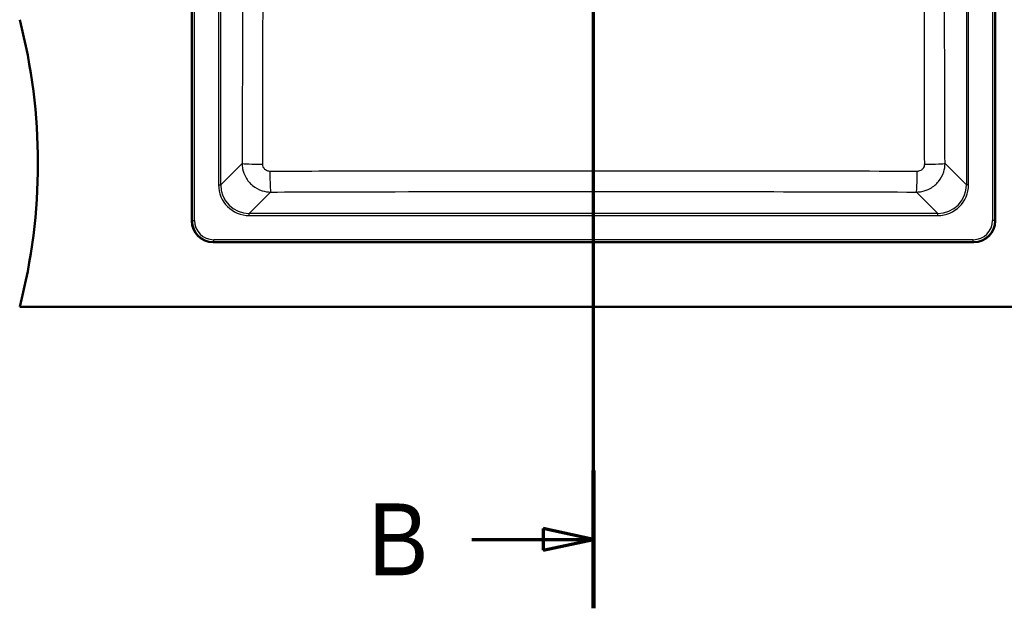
# Model space of a CAD drawing. Header units: millimetres. Extents: x 100 to 2000, y 93 to 4053.
# Tile 15 of 21: x 667 to 1353, y 3045 to 3455. Entities that reach past the tile are written whole.
import ezdxf

# ---------------------------------------------------------------- set-up
doc = ezdxf.new("R2010")
doc.units = ezdxf.units.MM
doc.header["$LTSCALE"] = 10
for name, color, linetype, lineweight in [('Section View Lines(ISO)', 7, 'Continuous', 70), ('Visible Edges(ISO)', 7, 'Continuous', 50), ('Visible Tangent Edges(ISO)', 7, 'Continuous', 25)]:
    doc.layers.add(name, color=color, linetype=linetype, lineweight=lineweight)
doc.styles.add('Text__5.0mm', font='arial.ttf', dxfattribs={"width": 0.9})

# ---------------------------------------------------------------- blocks, each defined once
blk = doc.blocks.new('2dTransSection1')
at = {"layer": 'Section View Lines(ISO)', "linetype": 'Continuous'}
for p, q in [((106.675, 304.508), (106.675, 405.317)), ((106.675, 400.516), (103.175, 401.266)), ((103.175, 401.266), (103.175, 399.766)), ((98.187, 400.516), (103.175, 400.516)), ((103.175, 400.516), (106.675, 400.516)), ((103.175, 399.766), (106.675, 400.516)), ((106.675, 309.309), (103.175, 310.059)), ((103.175, 310.059), (103.175, 308.559)), ((98.187, 309.309), (103.175, 309.309)), ((103.175, 309.309), (106.675, 309.309)), ((103.175, 308.559), (106.675, 309.309))]:
    blk.add_line(p, q, dxfattribs=at)
at = {"layer": 'Section View Lines(ISO)', "linetype": 'Continuous', "lineweight": 140}
for p, q in [((106.675, 395.716), (106.675, 405.317)), ((106.675, 304.508), (106.675, 314.109))]:
    blk.add_line(p, q, dxfattribs=at)
at = {"layer": 'Section View Lines(ISO)', "linetype": 'Continuous', "flags": 128}
for points in [[(103.175, 399.766), (106.675, 400.516)], [(103.175, 308.559), (106.675, 309.309)]]:
    blk.add_lwpolyline(points, dxfattribs=at)
at = {"layer": 'Section View Lines(ISO)'}
for points in [[(103.175, 399.766), (106.675, 400.516), (103.175, 401.266), (103.175, 399.766)], [(103.175, 308.559), (106.675, 309.309), (103.175, 310.059), (103.175, 308.559)]]:
    blk.add_solid(points, dxfattribs=at)
at = {"layer": 'Section View Lines(ISO)', "char_height": 5, "attachment_point": 7, "style": 'Text__5.0mm'}
for insert in [(90.979, 398.016), (90.979, 306.809)]:
    blk.add_mtext('B', dxfattribs=dict(at, insert=insert))

msp = doc.modelspace()

# ---------------------------------------------------------------- linework, layer by layer
at = {"layer": 'Visible Edges(ISO)'}
for p, q in [((786.75, 3794.97), (786.75, 3314.9)), ((1346.75, 3314.9), (1346.75, 3794.97)), ((801.72, 3299.93), (1331.79, 3299.93)), ((666.75, 3254.93), (1466.75, 3254.93))]:
    msp.add_line(p, q, dxfattribs=at)
msp.add_arc((279.46, 3354.93), 400, 345.52249, 14.47751, dxfattribs=at)
for centre, major_axis in [((801.79, 3314.97), (-10.66, -10.66)), ((1331.72, 3314.97), (10.66, -10.66))]:
    msp.add_ellipse(centre, major_axis=major_axis, ratio=0.995146, start_param=5.50022, end_param=7.06615, dxfattribs=at)
at = {"layer": 'Visible Tangent Edges(ISO)'}
for p, q in [((787.08, 3794.65), (787.08, 3315.22)), ((788.57, 3315.22), (788.57, 3794.65)), ((1344.94, 3794.65), (1344.94, 3315.22)), ((1346.43, 3315.22), (1346.43, 3794.65)), ((805.38, 3769.89), (805.38, 3339.98)), ((806.87, 3339.98), (806.87, 3769.89)), ((1326.63, 3769.89), (1326.63, 3339.98)), ((1328.13, 3339.98), (1328.13, 3769.89)), ((821.77, 3354.87), (806.87, 3339.98)), ((1326.63, 3339.98), (1311.74, 3354.87)), ((805.38, 3339.98), (806.87, 3339.98)), ((1328.13, 3339.98), (1326.63, 3339.98)), ((826.8, 3320.05), (841.69, 3334.94)), ((1291.82, 3334.94), (1306.71, 3320.05)), ((787.08, 3315.22), (786.75, 3314.9)), ((787.08, 3315.22), (788.57, 3315.22)), ((1306.71, 3320.05), (826.8, 3320.05)), ((826.8, 3318.56), (826.8, 3320.05)), ((826.8, 3318.56), (1306.71, 3318.56)), ((1306.71, 3318.56), (1306.71, 3320.05)), ((1346.43, 3315.22), (1344.94, 3315.22)), ((1346.75, 3314.9), (1346.43, 3315.22)), ((1331.47, 3301.75), (802.04, 3301.75)), ((802.04, 3300.26), (802.04, 3301.75)), ((1331.47, 3300.26), (1331.47, 3301.75)), ((801.72, 3299.93), (802.04, 3300.26)), ((802.04, 3300.26), (1331.47, 3300.26)), ((1331.47, 3300.26), (1331.79, 3299.93))]:
    msp.add_line(p, q, dxfattribs=at)
for centre, major_axis, ratio, start_param, end_param in [((836.71, 3354.87), (-15, 0.05), 0.038561, 0.087332, 1.535378), ((841.69, 3349.89), (0.05, -15), 0.034882, 4.75144, 6.195866), ((1291.82, 3349.89), (-0.05, -15), 0.034882, 0.08732, 1.531746), ((1296.8, 3354.87), (15, 0.05), 0.038561, 4.747807, 6.195854), ((826.96, 3340.14), (-15.32, -15.32), 0.992433, 5.501585, 7.064785), ((826.96, 3340.14), (-14.27, -14.27), 0.991312, 5.501585, 7.064785), ((1306.55, 3340.14), (15.32, -15.32), 0.992433, 5.501585, 7.064785), ((1306.55, 3340.14), (14.27, -14.27), 0.991312, 5.501585, 7.064785), ((802.11, 3315.28), (-10.65, -10.65), 0.996111, 5.50022, 7.06615), ((802.11, 3315.28), (-9.59, -9.59), 0.995146, 5.50022, 7.06615), ((1331.4, 3315.28), (9.59, -9.59), 0.995146, 5.50022, 7.06615), ((1331.4, 3315.28), (10.65, -10.65), 0.996111, 5.50022, 7.06615)]:
    msp.add_ellipse(centre, major_axis=major_axis, ratio=ratio, start_param=start_param, end_param=end_param, dxfattribs=at)
for points, knots in [([(822.2, 3684.56), (822.25, 3652.83), (822.27, 3621.09), (822.26, 3566.13), (822.24, 3542.9), (822.11, 3464.73), (821.95, 3409.79), (821.77, 3354.87)], [-32.977614, -32.977614, -32.977614, -32.977614, -23.457174, -23.457174, -16.488807, -16.488807, 0, 0, 0, 0]), ([(836.18, 3354.29), (836.3, 3409.27), (836.37, 3464.3), (836.42, 3542.7), (836.42, 3566), (836.43, 3621.15), (836.42, 3653), (836.41, 3684.82)], [0, 0, 0, 0, 16.488807, 16.488807, 23.457174, 23.457174, 32.977614, 32.977614, 32.977614, 32.977614]), ([(1297.1, 3684.82), (1297.09, 3667.53), (1297.09, 3650.22), (1297.08, 3595.08), (1297.08, 3557.23), (1297.13, 3464.3), (1297.21, 3409.27), (1297.33, 3354.29)], [0, 0, 0, 0, 5.174697, 5.174697, 16.488809, 16.488809, 32.977618, 32.977618, 32.977618, 32.977618]), ([(1311.74, 3354.87), (1311.56, 3409.79), (1311.4, 3464.73), (1311.25, 3557.39), (1311.23, 3595.1), (1311.26, 3650.07), (1311.28, 3667.31), (1311.3, 3684.56)], [-32.977618, -32.977618, -32.977618, -32.977618, -16.488809, -16.488809, -5.174697, -5.174697, 0, 0, 0, 0]), ([(821.77, 3354.87), (821.77, 3353.58), (821.91, 3352.28), (822.57, 3348.97), (823.31, 3347), (825.55, 3343), (827.18, 3341.05), (831.09, 3337.86), (833.37, 3336.63), (837.7, 3335.27), (839.69, 3334.95), (841.69, 3334.94)], [0, 0, 0, 0, 0.0978928, 0.0978928, 0.2545214, 0.2545214, 0.442069, 0.442069, 0.6328766, 0.6328766, 0.7837621, 0.7837621, 0.7837621, 0.7837621]), ([(841.17, 3349.3), (840.66, 3349.3), (840.16, 3349.37), (839.07, 3349.71), (838.5, 3350.02), (837.52, 3350.82), (837.11, 3351.31), (836.55, 3352.31), (836.37, 3352.81), (836.21, 3353.64), (836.18, 3353.97), (836.18, 3354.29)], [-0.7837621, -0.7837621, -0.7837621, -0.7837621, -0.6328766, -0.6328766, -0.442069, -0.442069, -0.2545214, -0.2545214, -0.0978928, -0.0978928, 0, 0, 0, 0]), ([(1292.34, 3349.3), (1256.96, 3349.37), (1221.56, 3349.42), (1146.37, 3349.48), (1106.56, 3349.5), (1017.45, 3349.5), (968.15, 3349.48), (892.99, 3349.39), (867.07, 3349.35), (841.17, 3349.3)], [0, 0, 0, 0, 10.606746, 10.606746, 22.51219, 22.51219, 37.258384, 37.258384, 45.02438, 45.02438, 45.02438, 45.02438]), ([(1291.82, 3334.94), (1293.11, 3334.95), (1294.4, 3335.08), (1297.71, 3335.75), (1299.68, 3336.48), (1303.68, 3338.72), (1305.63, 3340.35), (1308.82, 3344.25), (1310.05, 3346.53), (1311.42, 3350.86), (1311.73, 3352.87), (1311.74, 3354.87)], [0, 0, 0, 0, 0.0977642, 0.0977642, 0.254187, 0.254187, 0.4414739, 0.4414739, 0.6321785, 0.6321785, 0.7837621, 0.7837621, 0.7837621, 0.7837621]), ([(1297.33, 3354.29), (1297.33, 3353.79), (1297.26, 3353.28), (1296.92, 3352.19), (1296.61, 3351.62), (1295.81, 3350.64), (1295.33, 3350.23), (1294.32, 3349.67), (1293.82, 3349.49), (1292.99, 3349.33), (1292.67, 3349.3), (1292.34, 3349.3)], [-0.7837621, -0.7837621, -0.7837621, -0.7837621, -0.6321785, -0.6321785, -0.4414739, -0.4414739, -0.254187, -0.254187, -0.0977642, -0.0977642, 0, 0, 0, 0]), ([(841.69, 3334.94), (867.56, 3335.02), (893.43, 3335.1), (968.45, 3335.27), (1017.6, 3335.34), (1106.44, 3335.34), (1146.12, 3335.29), (1221.14, 3335.15), (1256.48, 3335.05), (1291.82, 3334.94)], [-45.02438, -45.02438, -45.02438, -45.02438, -37.258384, -37.258384, -22.51219, -22.51219, -10.606746, -10.606746, 0, 0, 0, 0])]:
    msp.add_open_spline(points, degree=3, knots=knots, dxfattribs=at)

# ---------------------------------------------------------------- block references
at = {"layer": 'Section View Lines(ISO)', "xscale": 10, "yscale": 10, "zscale": 10}
msp.add_blockref('2dTransSection1', (0, 0), dxfattribs=at)

doc.saveas('drawing.dxf')
